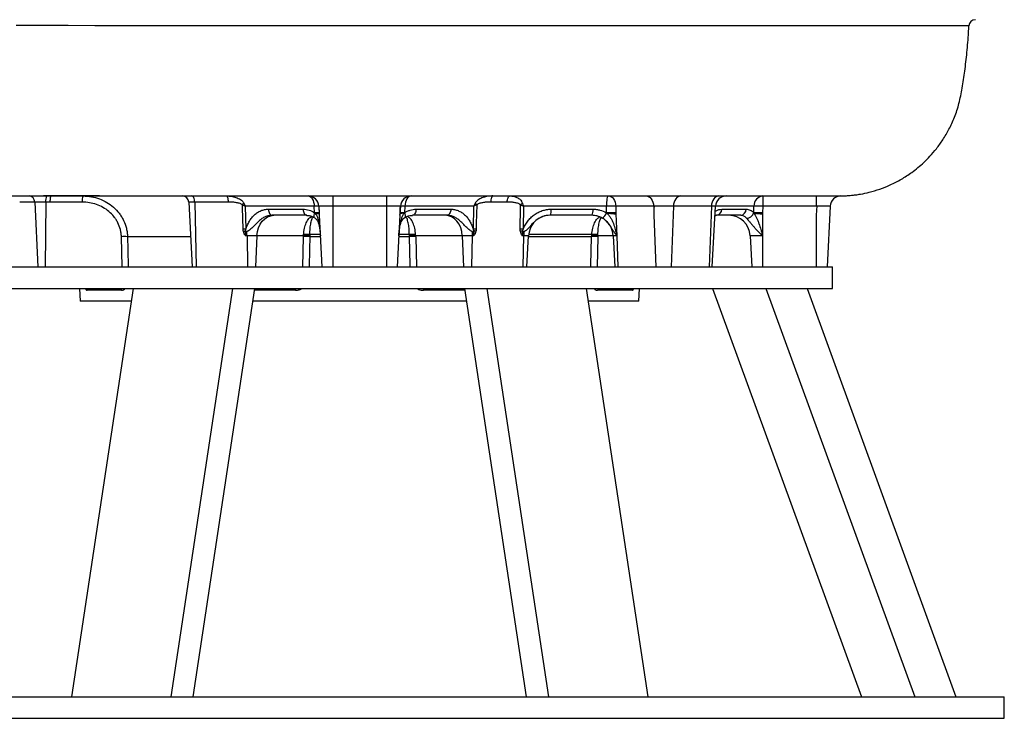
# Model space of a CAD drawing. Header units: millimetres. Extents: x 662 to 1402, y 655 to 2770.
# Tile 4 of 13: x 944 to 1402, y 655 to 980. Entities that reach past the tile are written whole.
import ezdxf

# ---------------------------------------------------------------- set-up
doc = ezdxf.new("R2010")
doc.units = ezdxf.units.MM

msp = doc.modelspace()

# ---------------------------------------------------------------- linework, layer by layer
at = {"color": 7, "linetype": 'Continuous', "lineweight": 25}
for p, q in [((956.69, 898.49), (955.24, 898.49)), ((973.71, 898.49), (956.69, 898.49)), ((1089.84, 898.49), (1089.84, 893.75)), ((1114.84, 898.49), (1114.84, 893.75)), ((1289.95, 898.49), (1289.95, 893.75)), ((1314.84, 898.49), (1314.84, 893.75)), ((951.19, 895.65), (944.19, 895.65)), ((956.3, 895.65), (951.19, 895.65)), ((958.27, 895.65), (956.3, 895.65)), ((973.32, 895.65), (958.27, 895.65)), ((1022.89, 895.65), (1024.47, 865.49)), ((1081.23, 893.75), (1049.12, 893.75)), ((1049.12, 893.75), (1049.37, 883.09)), ((1081.39, 890.66), (1081.23, 893.75)), ((1083.35, 893.96), (1083.58, 889.49)), ((1114.84, 893.75), (1089.84, 893.75)), ((1089.84, 893.75), (1089.84, 865.49)), ((1114.84, 893.75), (1114.84, 865.49)), ((1121.33, 893.96), (1121.1, 889.49)), ((1123.45, 893.75), (1123.29, 890.66)), ((1155.56, 893.75), (1123.45, 893.75)), ((1155.3, 883.09), (1155.56, 893.75)), ((1178.58, 893.75), (1178.4, 883.09)), ((1217.18, 893.75), (1178.58, 893.75)), ((1217.23, 890.66), (1217.18, 893.75)), ((1239.18, 893.75), (1221.58, 893.75)), ((1221.58, 893.75), (1221.63, 890.66)), ((1239.33, 893.96), (1239.33, 889.49)), ((1248.34, 893.75), (1247.29, 865.49)), ((1266.02, 893.75), (1248.34, 893.75)), ((1266.02, 893.75), (1264.97, 865.49)), ((1266.44, 865.49), (1267.92, 893.75)), ((1285.78, 890.66), (1285.86, 893.75)), ((1289.95, 893.75), (1289.87, 890.66)), ((1314.84, 893.75), (1289.95, 893.75)), ((1315.07, 893.96), (1314.84, 889.49)), ((1321.32, 893.76), (1319.84, 865.49)), ((1059.89, 892.33), (1076.07, 892.33)), ((1077.79, 889.49), (1061.61, 889.49)), ((1083.58, 889.49), (1084.84, 865.49)), ((1121.1, 889.49), (1119.84, 865.49)), ((1143.06, 889.49), (1126.89, 889.49)), ((1128.61, 892.33), (1144.78, 892.33)), ((1210.39, 889.49), (1190.95, 889.49)), ((1191.47, 892.33), (1210.91, 892.33)), ((1221.63, 890.16), (1222.01, 880.02)), ((1239.33, 889.49), (1240.22, 865.49)), ((1279.7, 889.49), (1268.38, 889.49)), ((1270.83, 892.33), (1282.16, 892.33)), ((1289.84, 890.16), (1289.84, 880.02)), ((1314.84, 889.49), (1314.84, 865.49)), ((1049.96, 880.02), (1049.28, 880.02)), ((1054.57, 880.02), (1049.96, 880.02)), ((1076.24, 880.02), (1054.57, 880.02)), ((1150.1, 880.02), (1128.43, 880.02)), ((1154.72, 880.02), (1150.1, 880.02)), ((1155.4, 880.02), (1154.72, 880.02)), ((1178.68, 880.02), (1178.04, 880.02)), ((1180.21, 865.49), (1180.97, 880.02)), ((1220.32, 880.02), (1221.08, 865.49)), ((1222.01, 880.02), (1222.55, 865.49)), ((1289.84, 880.02), (1284.08, 880.02)), ((1284.08, 880.02), (1284.84, 865.49)), ((1289.84, 880.02), (1289.84, 865.49)), ((899.08, 865.49), (1322.34, 865.49)), ((1322.34, 855.49), (1322.34, 865.49)), ((899.08, 855.49), (1322.34, 855.49)), ((996.96, 855.49), (968.26, 665.49)), ((972.02, 855.49), (972.34, 849.49)), ((991.61, 854.65), (975.51, 854.65)), ((1043.16, 855.49), (1014.46, 665.49)), ((1053.44, 855.49), (1024.74, 665.49)), ((1151.23, 855.49), (1179.93, 665.49)), ((1161.52, 855.49), (1190.22, 665.49)), ((1207.71, 855.49), (1236.41, 665.49)), ((1229.16, 854.65), (1213.06, 854.65)), ((1232.34, 849.49), (1232.65, 855.49)), ((1266.57, 855.49), (1335.86, 665.49)), ((1291.4, 855.49), (1360.7, 665.49)), ((1310.54, 855.49), (1379.83, 665.49)), ((996.06, 849.49), (972.34, 849.49)), ((1152.14, 849.49), (1052.54, 849.49)), ((1232.34, 849.49), (1208.62, 849.49)), ((825.17, 665.49), (1402.34, 665.49)), ((1402.34, 655.49), (1402.34, 665.49)), ((825.17, 655.49), (1402.34, 655.49))]:
    msp.add_line(p, q, dxfattribs=at)
at = {"color": 8, "linetype": 'Continuous', "lineweight": 25}
for p, q in [((951.19, 895.65), (952.6, 865.49)), ((956.3, 895.65), (956.1, 865.49)), ((1025.62, 895.65), (1026.34, 865.49)), ((1285.86, 893.75), (1267.98, 893.75)), ((1049.96, 880.02), (1050.2, 865.49)), ((1054.57, 880.02), (1053.97, 865.49)), ((1125.52, 880.49), (1120.63, 880.49)), ((1150.1, 880.02), (1150.7, 865.49)), ((1154.72, 880.02), (1154.48, 865.49)), ((1178.68, 880.02), (1178.34, 865.49)), ((1180.97, 880.02), (1178.68, 880.02)), ((1220.32, 880.02), (1213.19, 880.02)), ((1222.01, 880.02), (1220.32, 880.02)), ((991.86, 865.49), (991.51, 879.54)), ((1075.93, 865.49), (1076.24, 879.54)), ((1084.1, 879.54), (1079.14, 879.54)), ((1125.53, 879.54), (1120.57, 879.54)), ((1128.44, 879.54), (1128.75, 865.49)), ((1213.17, 879.54), (1212.82, 865.49)), ((1072.57, 854.65), (1053.32, 854.65)), ((1151.36, 854.65), (1132.11, 854.65))]:
    msp.add_line(p, q, dxfattribs=at)
at = {"color": 8, "linetype": 'Continuous', "lineweight": 25, "flags": 128}
for points in [[(1385.74, 977.64), (1385.74, 977.64), (1385.06, 977.64), (1383.77, 977.64), (1381.88, 977.64), (1379.37, 977.64), (1376.56, 977.64), (1373.24, 977.64), (1369.41, 977.64), (1365.08, 977.64), (1360.16, 977.64), (1354.75, 977.64), (1348.81, 977.64), (1342.39, 977.64), (1335.76, 977.64), (1328.7, 977.64), (1321.18, 977.64), (1313.23, 977.64), (1304.72, 977.64), (1295.8, 977.64), (1286.45, 977.64), (1276.72, 977.64), (1267.03, 977.64), (1257.02, 977.64), (1246.65, 977.64), (1236, 977.64), (1224.86, 977.64), (1213.44, 977.64), (1201.74, 977.64), (1189.81, 977.64), (1178.17, 977.64), (1166.36, 977.64), (1154.35, 977.64), (1142.21, 977.64), (1129.74, 977.64), (1117.16, 977.64), (1104.47, 977.64), (1091.73, 977.64), (1079.24, 977.64), (1066.75, 977.64), (1054.23, 977.64), (1041.74, 977.64), (1029.1, 977.65), (1016.53, 977.64), (1004.01, 977.66), (991.61, 977.68), (979.11, 977.7), (966.78, 977.72), (954.58, 977.73), (942.61, 977.75)], [(1081.41, 890.63), (1081.22, 890.11), (1081.11, 889.63), (1081.08, 889.18), (1081.13, 888.81), (1081.27, 888.51), (1081.46, 888.31)], [(1123.27, 890.63), (1123.45, 890.11), (1123.56, 889.63), (1123.59, 889.18), (1123.54, 888.81), (1123.41, 888.51), (1123.21, 888.31)], [(994.36, 879.54), (994.51, 873.55), (994.71, 865.49)], [(1079.14, 879.54), (1079.01, 873.55), (1078.84, 865.49)], [(1125.83, 865.49), (1125.81, 866.32), (1125.53, 879.54)], [(1209.96, 865.49), (1209.98, 866.32), (1210.32, 879.54)], [(975.35, 855.49), (975.43, 855.21), (975.51, 854.65)], [(991.61, 854.65), (991.54, 855.21), (991.47, 855.49)], [(1072.57, 854.65), (1072.55, 855.21), (1072.53, 855.49)], [(1132.14, 855.49), (1132.13, 855.21), (1132.11, 854.65)], [(1213.21, 855.49), (1213.14, 855.21), (1213.06, 854.65)], [(1229.16, 854.65), (1229.24, 855.21), (1229.32, 855.49)]]:
    msp.add_lwpolyline(points, dxfattribs=at)
at = {"color": 7, "linetype": 'Continuous', "lineweight": 25, "flags": 128}
for points in [[(1025.62, 895.65), (1025.59, 896.21), (1025.5, 896.75), (1025.37, 897.24), (1025.2, 897.67), (1025, 898.02), (1024.77, 898.28), (1024.52, 898.44), (1024.27, 898.49)], [(1041.36, 895.65), (1041.33, 896.21), (1041.26, 896.75), (1041.16, 897.24), (1041.02, 897.67), (1040.86, 898.02), (1040.68, 898.28), (1040.48, 898.44), (1040.28, 898.49)], [(1078.36, 898.49), (1078.9, 898.4), (1079.43, 898.14), (1079.91, 897.7), (1080.34, 897.12), (1080.69, 896.4), (1080.97, 895.59), (1081.15, 894.69), (1081.23, 893.75)], [(1126.31, 898.49), (1125.77, 898.4), (1125.25, 898.14), (1124.77, 897.7), (1124.34, 897.12), (1123.98, 896.4), (1123.71, 895.59), (1123.53, 894.69), (1123.45, 893.75)], [(1164.4, 898.49), (1164.19, 898.44), (1164, 898.28), (1163.81, 898.02), (1163.65, 897.67), (1163.52, 897.24), (1163.42, 896.75), (1163.35, 896.21), (1163.32, 895.65)], [(1171.05, 895.65), (1171.08, 896.21), (1171.16, 896.75), (1171.27, 897.24), (1171.42, 897.67), (1171.6, 898.02), (1171.81, 898.28), (1172.03, 898.44), (1172.26, 898.49)], [(1218.05, 898.49), (1217.88, 898.4), (1217.73, 898.14), (1217.58, 897.7), (1217.45, 897.12), (1217.34, 896.4), (1217.26, 895.59), (1217.2, 894.69), (1217.18, 893.75)], [(1218.05, 898.49), (1218.71, 898.4), (1219.36, 898.14), (1219.95, 897.7), (1220.48, 897.12), (1220.92, 896.4), (1221.26, 895.59), (1221.48, 894.69), (1221.58, 893.75)], [(1235.65, 898.49), (1236.31, 898.4), (1236.96, 898.14), (1237.55, 897.7), (1238.08, 897.12), (1238.52, 896.4), (1238.86, 895.59), (1239.08, 894.69), (1239.18, 893.75)], [(1251.87, 898.49), (1251.21, 898.4), (1250.56, 898.14), (1249.97, 897.7), (1249.44, 897.12), (1249, 896.4), (1248.66, 895.59), (1248.44, 894.69), (1248.34, 893.75)], [(1269.55, 898.49), (1268.88, 898.4), (1268.24, 898.14), (1267.64, 897.7), (1267.12, 897.12), (1266.68, 896.4), (1266.34, 895.59), (1266.12, 894.69), (1266.02, 893.75)], [(1048.11, 883.09), (1047.88, 893.08), (1047.85, 894.31)], [(1156.83, 894.31), (1156.62, 885.66), (1156.56, 883.09)], [(1177.06, 883.09), (1177.23, 893.08), (1177.25, 894.31)], [(1054.57, 880.02), (1054.79, 881.89), (1055.29, 883.68), (1056.05, 885.32), (1057.04, 886.75), (1058.22, 887.91), (1059.56, 888.78), (1061, 889.31), (1062.5, 889.49)], [(1059.89, 892.33), (1059.94, 891.77), (1060.05, 891.24), (1060.21, 890.74), (1060.43, 890.32), (1060.68, 889.97), (1060.97, 889.71), (1061.29, 889.55), (1061.61, 889.49)], [(1076.07, 892.33), (1076.11, 891.77), (1076.22, 891.24), (1076.39, 890.74), (1076.6, 890.32), (1076.86, 889.97), (1077.15, 889.71), (1077.46, 889.55), (1077.79, 889.49)], [(1128.61, 892.33), (1128.56, 891.77), (1128.45, 891.24), (1128.29, 890.74), (1128.07, 890.32), (1127.82, 889.97), (1127.53, 889.71), (1127.21, 889.55), (1126.89, 889.49)], [(1150.1, 880.02), (1149.88, 881.89), (1149.38, 883.68), (1148.63, 885.32), (1147.64, 886.75), (1146.46, 887.91), (1145.12, 888.78), (1143.67, 889.31), (1142.18, 889.49)], [(1144.78, 892.33), (1144.73, 891.77), (1144.63, 891.24), (1144.46, 890.74), (1144.25, 890.32), (1143.99, 889.97), (1143.7, 889.71), (1143.39, 889.55), (1143.06, 889.49)], [(1048.2, 882.08), (1048.33, 882.1), (1048.46, 882.13), (1048.59, 882.15), (1048.72, 882.17), (1048.85, 882.2), (1048.97, 882.22), (1049.09, 882.24), (1049.21, 882.26)], [(1156.48, 882.08), (1156.34, 882.1), (1156.21, 882.13), (1156.08, 882.15), (1155.95, 882.17), (1155.83, 882.2), (1155.7, 882.22), (1155.58, 882.24), (1155.46, 882.26)]]:
    msp.add_lwpolyline(points, dxfattribs=at)
at = {"color": 7, "linetype": 'Continuous', "lineweight": 25}
for centre, radius, start, end in [((1388.87, 977.49), 3, 90.026, 177.6646), ((948.36, 895.66), 2.83, 359.6809, 86.7565), ((961.95, 896.32), 5.68, 157.5453, 186.7914), ((978.96, 896.32), 5.68, 157.5453, 186.7914), ((1019.89, 895.49), 3, 2.6889, 89.9862), ((1078.36, 893.49), 5, 3, 90), ((1126.31, 893.49), 5, 90, 177), ((1272.91, 893.49), 5, 90.0102, 177.1851), ((1290.42, 893.95), 4.56, 95.8748, 182.5233), ((1326.31, 893.5), 5, 91.005, 177), ((1039.78, 901.41), 10.74, 318.6357, 324.2991), ((1082.29, 879.99), 13.8, 85.5758, 94.4242), ((1122.38, 879.99), 13.8, 85.5758, 94.4242), ((1164.89, 901.41), 10.74, 215.7009, 221.3643), ((1183.5, 888.87), 8.28, 130.8542, 138.9941), ((1219.38, 822.09), 71.69, 88.2424, 91.7576), ((1287.9, 832.3), 61.48, 88.0939, 91.9061), ((1082.45, 876.9), 13.8, 85.5758, 94.4242), ((1122.22, 876.9), 13.8, 85.5758, 94.4242), ((1190.95, 879.49), 10, 102.8966, 177), ((1187.05, 891.67), 4.47, 330.7467, 8.514), ((1210.33, 879.49), 10, 61.6469, 90), ((1206.5, 891.67), 4.47, 330.7467, 8.514), ((1212.61, 892.39), 4.96, 302.286, 339.2411), ((1219.43, 819), 71.69, 88.2424, 91.7576), ((1268.1, 892.21), 2.74, 275.8748, 2.5233), ((1274.09, 879.49), 10, 3, 90), ((1279.42, 892.21), 2.74, 275.8748, 2.5233), ((1282.34, 891.85), 3.66, 269.5363, 340.4826), ((1287.82, 829.21), 61.48, 88.0939, 91.9061), ((1210.33, 879.49), 10, 3, 48.2055), ((1048.74, 808.35), 74.74, 89.5169, 90.4831), ((1053.66, 888.37), 7.56, 233.9063, 239.9217), ((1018.73, 879.52), 31.24, 0.915, 4.25), ((1078.47, 853.2), 26.91, 88.5654, 94.7532), ((1077.71, 860.27), 20.27, 85.9077, 94.0923), ((1126.97, 860.27), 20.27, 85.9077, 94.0923), ((1126.2, 853.2), 26.91, 85.2468, 91.4346), ((1185.95, 879.52), 31.24, 175.75, 179.085), ((1151.01, 888.37), 7.56, 300.0783, 306.0937), ((1155.93, 808.35), 74.74, 89.5169, 90.4831), ((1177.73, 798.21), 84.88, 89.5468, 90.4532), ((1183.61, 848.04), 34.66, 99.0355, 100.8247), ((1152.53, 844.12), 45.96, 55.1442, 56.0998), ((1200.18, 879.51), 21.51, 173.8141, 178.6634), ((1210.75, 845.61), 34.49, 85.9419, 90.6712), ((1211.78, 861.08), 19.46, 85.8167, 94.1833), ((992.93, 842.52), 37.05, 87.7957, 92.2043), ((1077.69, 840.96), 38.61, 87.8441, 92.1559), ((1126.98, 840.96), 38.61, 87.8441, 92.1559), ((1211.74, 842.52), 37.05, 87.7957, 92.2043)]:
    msp.add_arc(centre, radius, start, end, dxfattribs=at)
for points, knots in [([(900.22, 898.49), (902.63, 898.49), (907.53, 898.49), (915.36, 898.49), (924.01, 898.49), (933.41, 898.49), (943.55, 898.49), (954.37, 898.49), (965.83, 898.49), (977.9, 898.49), (990.59, 898.49), (1003.92, 898.49), (1017.93, 898.49), (1032.43, 898.49), (1046.93, 898.49), (1060.94, 898.49), (1074.15, 898.49), (1086.51, 898.49), (1097.97, 898.49), (1108.45, 898.49), (1117.87, 898.49), (1126.23, 898.49), (1133.94, 898.49), (1141.49, 898.49), (1149.28, 898.49), (1158.34, 898.49), (1168.69, 898.49), (1180.34, 898.49), (1192.35, 898.49), (1204.65, 898.49), (1217.09, 898.49), (1229.42, 898.49), (1241.43, 898.49), (1252.93, 898.49), (1263.82, 898.49), (1274.02, 898.49), (1283.45, 898.49), (1291.59, 898.49), (1298.56, 898.49), (1304.45, 898.49), (1309.65, 898.49), (1313.82, 898.49), (1317.01, 898.49), (1319.43, 898.49), (1321.39, 898.49), (1323.02, 898.49), (1324.38, 898.49), (1325.54, 898.5), (1326.53, 898.51), (1327.43, 898.53), (1328.3, 898.56), (1329.07, 898.61), (1329.69, 898.65), (1330.29, 898.69), (1331.45, 898.8), (1333.27, 899.01), (1336.03, 899.44), (1339.84, 900.25), (1344.46, 901.63), (1348.57, 903.28), (1351.88, 904.89), (1354.43, 906.28), (1356.89, 907.8), (1359.48, 909.58), (1362.17, 911.66), (1365.01, 914.16), (1367.9, 917.06), (1370.89, 920.57), (1373.89, 924.73), (1376.75, 929.61), (1379.32, 935.25), (1381.45, 941.67), (1382.79, 948.9), (1384.01, 956.82), (1385.01, 965.45), (1385.64, 972.47), (1385.79, 976.61), (1385.83, 977.63)], [0, 0, 0, 0, 0.017336, 0.035186, 0.053501, 0.07228, 0.091509, 0.111162, 0.131191, 0.151563, 0.172302, 0.193456, 0.215084, 0.237266, 0.259107, 0.27958, 0.298728, 0.316562, 0.33305, 0.34815, 0.361702, 0.373647, 0.384231, 0.395037, 0.406369, 0.41823, 0.434868, 0.452457, 0.471016, 0.490578, 0.511185, 0.532644, 0.554408, 0.576433, 0.598689, 0.621146, 0.643778, 0.666557, 0.685781, 0.705064, 0.724386, 0.743759, 0.758981, 0.773242, 0.786211, 0.797895, 0.809616, 0.819674, 0.828064, 0.834781, 0.839833, 0.84327, 0.843908, 0.844616, 0.846504, 0.849154, 0.852624, 0.858567, 0.865933, 0.873375, 0.877684, 0.881879, 0.885962, 0.890254, 0.89554, 0.900735, 0.906656, 0.91331, 0.920706, 0.928856, 0.937777, 0.947485, 0.958022, 0.969561, 0.982106, 0.995556, 1, 1, 1, 1]), ([(958.67, 898.49), (958.62, 898.49), (958.57, 898.42), (958.47, 898.14), (958.43, 897.93), (958.36, 897.41), (958.33, 897.09), (958.29, 896.4), (958.28, 896.03), (958.27, 895.65)], [0, 0, 0, 0, 0.25, 0.25, 0.5, 0.5, 0.75, 0.75, 1, 1, 1, 1]), ([(973.71, 898.49), (975.01, 898.49), (976.29, 898.38), (978.81, 897.93), (980.05, 897.6), (982.48, 896.71), (983.64, 896.16), (985.84, 894.86), (986.88, 894.1), (988.83, 892.38), (989.71, 891.44), (990.88, 889.91), (991.24, 889.38), (991.75, 888.55), (991.91, 888.27), (992.23, 887.69), (992.38, 887.4), (993.09, 885.93), (993.52, 884.7), (993.99, 882.81), (994.11, 882.17), (994.28, 880.86), (994.34, 880.2), (994.36, 879.54)], [0, 0, 0, 0, 0.125, 0.125, 0.25, 0.25, 0.375, 0.375, 0.5, 0.5, 0.625, 0.625, 0.6875, 0.6875, 0.71875, 0.71875, 0.75, 0.75, 0.875, 0.875, 0.9375, 0.9375, 1, 1, 1, 1]), ([(1040.28, 898.49), (1041.05, 898.49), (1041.82, 898.44), (1043.34, 898.23), (1044.09, 898.06), (1045.2, 897.7), (1045.56, 897.55), (1046.26, 897.22), (1046.59, 897.04), (1047.24, 896.6), (1047.54, 896.35), (1047.95, 895.94), (1048.08, 895.79), (1048.31, 895.48), (1048.42, 895.31), (1048.51, 895.14)], [0, 0, 0, 0, 0.25, 0.25, 0.5, 0.5, 0.625, 0.625, 0.75, 0.75, 0.875, 0.875, 0.9375, 0.9375, 1, 1, 1, 1]), ([(1164.4, 898.49), (1163.62, 898.49), (1162.85, 898.44), (1161.34, 898.23), (1160.58, 898.06), (1159.48, 897.7), (1159.11, 897.55), (1158.42, 897.22), (1158.08, 897.04), (1157.44, 896.6), (1157.13, 896.35), (1156.73, 895.94), (1156.6, 895.79), (1156.37, 895.48), (1156.26, 895.31), (1156.17, 895.14)], [0, 0, 0, 0, 0.25, 0.25, 0.5, 0.5, 0.625, 0.625, 0.75, 0.75, 0.875, 0.875, 0.9375, 0.9375, 1, 1, 1, 1]), ([(1172.26, 898.49), (1172.84, 898.49), (1173.4, 898.44), (1174.51, 898.23), (1175.05, 898.06), (1175.83, 897.7), (1176.08, 897.55), (1176.57, 897.22), (1176.8, 897.04), (1177.24, 896.6), (1177.45, 896.35), (1177.71, 895.94), (1177.8, 895.79), (1177.95, 895.48), (1178.02, 895.31), (1178.08, 895.14)], [0, 0, 0, 0, 0.25, 0.25, 0.5, 0.5, 0.625, 0.625, 0.75, 0.75, 0.875, 0.875, 0.9375, 0.9375, 1, 1, 1, 1]), ([(1324.87, 898.49), (1324.98, 898.49), (1325.09, 898.49), (1325.28, 898.49), (1325.37, 898.49), (1325.62, 898.5), (1325.76, 898.5), (1325.99, 898.5), (1326.08, 898.5), (1326.19, 898.5), (1326.22, 898.5), (1326.22, 898.5)], [0, 0, 0, 0, 0.125, 0.125, 0.25, 0.25, 0.5, 0.5, 0.75, 0.75, 1, 1, 1, 1]), ([(991.51, 879.54), (991.49, 880.11), (991.45, 880.68), (991.29, 881.8), (991.18, 882.36), (990.77, 883.99), (990.37, 885.03), (989.74, 886.3), (989.6, 886.55), (989.32, 887.04), (989.17, 887.28), (988.72, 887.98), (988.39, 888.43), (987.35, 889.73), (986.57, 890.53), (984.83, 891.98), (983.92, 892.61), (981.98, 893.7), (980.97, 894.16), (978.84, 894.91), (977.76, 895.19), (975.56, 895.55), (974.45, 895.65), (973.32, 895.65)], [0, 0, 0, 0, 0.0625, 0.0625, 0.125, 0.125, 0.25, 0.25, 0.28125, 0.28125, 0.3125, 0.3125, 0.375, 0.375, 0.5, 0.5, 0.625, 0.625, 0.75, 0.75, 0.875, 0.875, 1, 1, 1, 1]), ([(1047.85, 894.31), (1047.74, 894.41), (1047.62, 894.5), (1047.38, 894.65), (1047.25, 894.72), (1046.87, 894.9), (1046.6, 894.99), (1045.79, 895.24), (1045.23, 895.35), (1044.13, 895.51), (1043.57, 895.56), (1042.46, 895.63), (1041.91, 895.65), (1041.36, 895.65)], [0, 0, 0, 0, 0.0625, 0.0625, 0.125, 0.125, 0.25, 0.25, 0.5, 0.5, 0.75, 0.75, 1, 1, 1, 1]), ([(1047.85, 894.31), (1048.07, 894.22), (1048.29, 894.13), (1048.72, 893.94), (1048.92, 893.85), (1049.12, 893.75)], [0, 0, 0, 0, 0.5, 0.5, 1, 1, 1, 1]), ([(1048.51, 895.14), (1048.63, 894.91), (1048.74, 894.69), (1048.94, 894.22), (1049.03, 893.99), (1049.12, 893.75)], [0, 0, 0, 0, 0.5, 0.5, 1, 1, 1, 1]), ([(1089.84, 893.75), (1089.42, 893.75), (1089, 893.75), (1088.19, 893.75), (1087.79, 893.75), (1087.02, 893.75), (1086.65, 893.75), (1085.95, 893.75), (1085.63, 893.75), (1085.18, 893.75), (1085.04, 893.75), (1084.77, 893.75), (1084.64, 893.75), (1084.29, 893.75), (1084.08, 893.75), (1083.75, 893.75), (1083.61, 893.75), (1083.43, 893.75), (1083.37, 893.75), (1083.36, 893.75)], [0, 0, 0, 0, 0.125, 0.125, 0.25, 0.25, 0.375, 0.375, 0.5, 0.5, 0.5625, 0.5625, 0.625, 0.625, 0.75, 0.75, 0.875, 0.875, 1, 1, 1, 1]), ([(1121.31, 893.75), (1121.3, 893.75), (1121.25, 893.75), (1121.06, 893.75), (1120.93, 893.75), (1120.67, 893.75), (1120.58, 893.75), (1120.38, 893.75), (1120.26, 893.75), (1119.91, 893.75), (1119.64, 893.75), (1119.04, 893.75), (1118.71, 893.75), (1118.02, 893.75), (1117.65, 893.75), (1117.07, 893.75), (1116.87, 893.75), (1116.48, 893.75), (1116.28, 893.75), (1115.67, 893.75), (1115.26, 893.75), (1114.84, 893.75)], [0, 0, 0, 0, 0.125, 0.125, 0.25, 0.25, 0.3125, 0.3125, 0.375, 0.375, 0.5, 0.5, 0.625, 0.625, 0.75, 0.75, 0.8125, 0.8125, 0.875, 0.875, 1, 1, 1, 1]), ([(1156.17, 895.14), (1156.05, 894.91), (1155.94, 894.69), (1155.73, 894.22), (1155.64, 893.99), (1155.56, 893.75)], [0, 0, 0, 0, 0.5, 0.5, 1, 1, 1, 1]), ([(1156.83, 894.31), (1156.6, 894.22), (1156.38, 894.13), (1155.96, 893.94), (1155.75, 893.85), (1155.56, 893.75)], [0, 0, 0, 0, 0.5, 0.5, 1, 1, 1, 1]), ([(1163.32, 895.65), (1162.77, 895.65), (1162.21, 895.63), (1161.1, 895.56), (1160.55, 895.51), (1159.44, 895.35), (1158.89, 895.24), (1158.08, 894.99), (1157.81, 894.9), (1157.42, 894.72), (1157.29, 894.65), (1157.05, 894.5), (1156.93, 894.41), (1156.83, 894.31)], [0, 0, 0, 0, 0.25, 0.25, 0.5, 0.5, 0.75, 0.75, 0.875, 0.875, 0.9375, 0.9375, 1, 1, 1, 1]), ([(1177.25, 894.31), (1177.15, 894.41), (1177.04, 894.5), (1176.82, 894.65), (1176.7, 894.72), (1176.34, 894.9), (1176.09, 894.99), (1175.32, 895.24), (1174.8, 895.35), (1173.74, 895.51), (1173.2, 895.56), (1172.13, 895.63), (1171.59, 895.65), (1171.05, 895.65)], [0, 0, 0, 0, 0.0625, 0.0625, 0.125, 0.125, 0.25, 0.25, 0.5, 0.5, 0.75, 0.75, 1, 1, 1, 1]), ([(1177.25, 894.31), (1177.46, 894.22), (1177.67, 894.13), (1178.12, 893.94), (1178.35, 893.85), (1178.58, 893.75)], [0, 0, 0, 0, 0.5, 0.5, 1, 1, 1, 1]), ([(1178.08, 895.14), (1178.15, 894.91), (1178.23, 894.69), (1178.4, 894.22), (1178.49, 893.99), (1178.58, 893.75)], [0, 0, 0, 0, 0.5, 0.5, 1, 1, 1, 1]), ([(1248.34, 893.75), (1248.05, 893.75), (1247.72, 893.75), (1247.03, 893.75), (1246.66, 893.75), (1245.9, 893.75), (1245.51, 893.75), (1244.69, 893.75), (1244.28, 893.75), (1243.66, 893.75), (1243.45, 893.75), (1243.04, 893.75), (1242.83, 893.75), (1242.22, 893.75), (1241.82, 893.75), (1241.05, 893.75), (1240.67, 893.75), (1239.97, 893.75), (1239.64, 893.75), (1239.34, 893.75)], [0, 0, 0, 0, 0.125, 0.125, 0.25, 0.25, 0.375, 0.375, 0.5, 0.5, 0.5625, 0.5625, 0.625, 0.625, 0.75, 0.75, 0.875, 0.875, 1, 1, 1, 1]), ([(1321.32, 893.76), (1321.32, 893.76), (1321.28, 893.76), (1321.12, 893.76), (1321, 893.76), (1320.69, 893.75), (1320.5, 893.75), (1320.04, 893.75), (1319.78, 893.75), (1319.35, 893.75), (1319.2, 893.75), (1318.88, 893.75), (1318.72, 893.75), (1318.21, 893.75), (1317.85, 893.75), (1317.09, 893.75), (1316.69, 893.75), (1315.89, 893.75), (1315.48, 893.75), (1315.06, 893.75)], [0, 0, 0, 0, 0.125, 0.125, 0.25, 0.25, 0.375, 0.375, 0.5, 0.5, 0.5625, 0.5625, 0.625, 0.625, 0.75, 0.75, 0.875, 0.875, 1, 1, 1, 1]), ([(1049.37, 883.09), (1049.5, 883.41), (1049.62, 883.72), (1049.88, 884.35), (1050.01, 884.66), (1050.42, 885.58), (1050.73, 886.18), (1051.4, 887.31), (1051.77, 887.84), (1052.37, 888.59), (1052.57, 888.83), (1053, 889.29), (1053.23, 889.51), (1053.91, 890.14), (1054.4, 890.51), (1055.15, 891), (1055.41, 891.15), (1055.94, 891.42), (1056.21, 891.55), (1057.03, 891.88), (1057.59, 892.05), (1058.73, 892.28), (1059.31, 892.33), (1059.89, 892.33)], [0, 0, 0, 0, 0.0625, 0.0625, 0.125, 0.125, 0.25, 0.25, 0.375, 0.375, 0.4375, 0.4375, 0.5, 0.5, 0.625, 0.625, 0.6875, 0.6875, 0.75, 0.75, 0.875, 0.875, 1, 1, 1, 1]), ([(1061.61, 889.49), (1061.06, 889.49), (1060.52, 889.43), (1059.72, 889.25), (1059.45, 889.18), (1058.93, 889), (1058.66, 888.9), (1057.89, 888.55), (1057.39, 888.27), (1056.43, 887.61), (1055.96, 887.23), (1055.05, 886.41), (1054.62, 885.98), (1053.75, 885.07), (1053.31, 884.6), (1052.41, 883.7), (1051.94, 883.26), (1051.2, 882.66), (1050.95, 882.47), (1050.42, 882.12), (1050.15, 881.96), (1049.88, 881.83)], [0, 0, 0, 0, 0.125, 0.125, 0.1875, 0.1875, 0.25, 0.25, 0.375, 0.375, 0.5, 0.5, 0.625, 0.625, 0.75, 0.75, 0.875, 0.875, 0.9375, 0.9375, 1, 1, 1, 1]), ([(1076.07, 892.33), (1076.53, 892.33), (1076.99, 892.3), (1077.91, 892.15), (1078.37, 892.05), (1079.71, 891.62), (1080.56, 891.21), (1081.39, 890.66)], [0, 0, 0, 0, 0.25, 0.25, 0.5, 0.5, 1, 1, 1, 1]), ([(1077.81, 889.47), (1078.17, 889.45), (1078.98, 889.43), (1080.22, 889.04), (1081.06, 888.54), (1081.47, 888.3)], [0, 0, 0, 0, 0.296968, 0.663851, 1, 1, 1, 1]), ([(1081.45, 890.6), (1081.44, 890.61), (1081.43, 890.61), (1081.42, 890.62), (1081.41, 890.62), (1081.41, 890.63), (1081.41, 890.63)], [0, 0, 0, 0, 0.00004581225, 0.00004581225, 0.00004581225, 0.00006531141, 0.00006531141, 0.00006531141, 0.00006531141]), ([(1081.45, 890.6), (1081.76, 890.27), (1082.02, 889.9), (1082.35, 889.32), (1082.46, 889.12), (1082.64, 888.72), (1082.73, 888.51), (1082.97, 887.88), (1083.1, 887.45), (1083.32, 886.56), (1083.42, 886.11), (1083.67, 884.74), (1083.78, 883.81), (1083.92, 882.39), (1083.95, 881.92), (1084.02, 880.97), (1084.05, 880.49), (1084.08, 880.02)], [0, 0, 0, 0, 0.125, 0.125, 0.1875, 0.1875, 0.25, 0.25, 0.375, 0.375, 0.5, 0.5, 0.75, 0.75, 0.875, 0.875, 1, 1, 1, 1]), ([(1081.45, 890.6), (1081.49, 890.58), (1081.53, 890.57), (1081.61, 890.55), (1081.65, 890.54), (1081.76, 890.51), (1081.84, 890.5), (1082.06, 890.46), (1082.2, 890.44), (1082.58, 890.39), (1082.8, 890.36), (1083.17, 890.3), (1083.31, 890.28), (1083.49, 890.22), (1083.54, 890.19), (1083.54, 890.16)], [0, 0, 0, 0, 0.03125, 0.03125, 0.0625, 0.0625, 0.125, 0.125, 0.25, 0.25, 0.5, 0.5, 0.75, 0.75, 1, 1, 1, 1]), ([(1123.22, 890.6), (1122.91, 890.27), (1122.65, 889.9), (1122.32, 889.32), (1122.22, 889.12), (1122.03, 888.72), (1121.94, 888.51), (1121.71, 887.88), (1121.58, 887.45), (1121.35, 886.56), (1121.25, 886.11), (1121.01, 884.74), (1120.89, 883.81), (1120.76, 882.39), (1120.72, 881.92), (1120.65, 880.97), (1120.62, 880.49), (1120.6, 880.02)], [0, 0, 0, 0, 0.125, 0.125, 0.1875, 0.1875, 0.25, 0.25, 0.375, 0.375, 0.5, 0.5, 0.75, 0.75, 0.875, 0.875, 1, 1, 1, 1]), ([(1123.22, 890.6), (1123.18, 890.58), (1123.14, 890.57), (1123.06, 890.55), (1123.03, 890.54), (1122.91, 890.51), (1122.84, 890.5), (1122.62, 890.46), (1122.48, 890.44), (1122.09, 890.39), (1121.87, 890.36), (1121.51, 890.3), (1121.37, 890.28), (1121.18, 890.22), (1121.13, 890.19), (1121.13, 890.16)], [0, 0, 0, 0, 0.03125, 0.03125, 0.0625, 0.0625, 0.125, 0.125, 0.25, 0.25, 0.5, 0.5, 0.75, 0.75, 1, 1, 1, 1]), ([(1123.22, 890.6), (1123.23, 890.61), (1123.24, 890.61), (1123.25, 890.62), (1123.26, 890.62), (1123.26, 890.63), (1123.27, 890.63)], [0, 0, 0, 0, 0.00004581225, 0.00004581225, 0.00004581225, 0.00006531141, 0.00006531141, 0.00006531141, 0.00006531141]), ([(1123.22, 888.27), (1123.4, 888.41), (1123.99, 888.82), (1125.03, 889.23), (1126.09, 889.49), (1126.7, 889.47), (1126.89, 889.46)], [0, 0, 0, 0, 0.157304, 0.496883, 0.843357, 1, 1, 1, 1]), ([(1123.29, 890.66), (1123.7, 890.93), (1124.12, 891.18), (1124.98, 891.59), (1125.43, 891.77), (1126.77, 892.19), (1127.68, 892.33), (1128.61, 892.33)], [0, 0, 0, 0, 0.25, 0.25, 0.5, 0.5, 1, 1, 1, 1]), ([(1154.8, 881.83), (1154.52, 881.96), (1154.25, 882.12), (1153.74, 882.46), (1153.48, 882.65), (1152.75, 883.24), (1152.28, 883.69), (1151.37, 884.59), (1150.94, 885.06), (1150.29, 885.74), (1150.07, 885.96), (1149.63, 886.4), (1149.4, 886.61), (1148.72, 887.23), (1148.26, 887.6), (1147.53, 888.09), (1147.29, 888.25), (1146.79, 888.53), (1146.53, 888.66), (1145.76, 889.01), (1145.23, 889.19), (1144.16, 889.43), (1143.61, 889.49), (1143.06, 889.49)], [0, 0, 0, 0, 0.0625, 0.0625, 0.125, 0.125, 0.25, 0.25, 0.375, 0.375, 0.4375, 0.4375, 0.5, 0.5, 0.625, 0.625, 0.6875, 0.6875, 0.75, 0.75, 0.875, 0.875, 1, 1, 1, 1]), ([(1144.78, 892.33), (1145.37, 892.33), (1145.96, 892.28), (1147.09, 892.05), (1147.65, 891.88), (1148.47, 891.55), (1148.73, 891.42), (1149.27, 891.15), (1149.53, 890.99), (1150.29, 890.5), (1150.77, 890.13), (1151.45, 889.51), (1151.67, 889.29), (1152.1, 888.83), (1152.31, 888.59), (1152.91, 887.83), (1153.28, 887.3), (1153.95, 886.18), (1154.25, 885.59), (1154.67, 884.67), (1154.8, 884.35), (1155.05, 883.73), (1155.18, 883.41), (1155.3, 883.09)], [0, 0, 0, 0, 0.125, 0.125, 0.25, 0.25, 0.3125, 0.3125, 0.375, 0.375, 0.5, 0.5, 0.5625, 0.5625, 0.625, 0.625, 0.75, 0.75, 0.875, 0.875, 0.9375, 0.9375, 1, 1, 1, 1]), ([(1178.4, 883.09), (1178.57, 883.41), (1178.73, 883.72), (1179.06, 884.35), (1179.24, 884.66), (1179.78, 885.58), (1180.17, 886.18), (1181.03, 887.31), (1181.5, 887.84), (1182.25, 888.59), (1182.51, 888.83), (1183.05, 889.29), (1183.32, 889.51), (1184.18, 890.14), (1184.78, 890.51), (1185.71, 891), (1186.03, 891.15), (1186.67, 891.42), (1187.01, 891.55), (1188.01, 891.88), (1188.69, 892.05), (1190.06, 892.28), (1190.76, 892.33), (1191.47, 892.33)], [0, 0, 0, 0, 0.0625, 0.0625, 0.125, 0.125, 0.25, 0.25, 0.375, 0.375, 0.4375, 0.4375, 0.5, 0.5, 0.625, 0.625, 0.6875, 0.6875, 0.75, 0.75, 0.875, 0.875, 1, 1, 1, 1]), ([(1190.95, 889.49), (1189.77, 889.47), (1188.54, 889.44), (1187.5, 888.86), (1187.45, 888.83)], [0, 0, 0, 0, 0.950782, 1, 1, 1, 1]), ([(1215.26, 888.19), (1214.53, 888.61), (1213.75, 888.94), (1212.52, 889.27), (1212.1, 889.35), (1211.25, 889.46), (1210.82, 889.49), (1210.39, 889.49)], [0, 0, 0, 0, 0.5, 0.5, 0.75, 0.75, 1, 1, 1, 1]), ([(1210.91, 892.33), (1211.47, 892.33), (1212.02, 892.3), (1213.12, 892.15), (1213.66, 892.05), (1215.25, 891.62), (1216.27, 891.21), (1217.23, 890.66)], [0, 0, 0, 0, 0.25, 0.25, 0.5, 0.5, 1, 1, 1, 1]), ([(1217.31, 890.6), (1217.3, 890.61), (1217.28, 890.61), (1217.27, 890.62), (1217.26, 890.62), (1217.26, 890.63), (1217.25, 890.63)], [0, 0, 0, 0, 0.00004581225, 0.00004581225, 0.00004581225, 0.00006531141, 0.00006531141, 0.00006531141, 0.00006531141]), ([(1217.31, 890.6), (1217.36, 890.58), (1217.4, 890.57), (1217.5, 890.55), (1217.55, 890.54), (1217.69, 890.51), (1217.79, 890.5), (1218.08, 890.46), (1218.28, 890.44), (1218.87, 890.39), (1219.25, 890.36), (1220.01, 890.3), (1220.37, 890.28), (1221.04, 890.22), (1221.35, 890.19), (1221.63, 890.16)], [0, 0, 0, 0, 0.03125, 0.03125, 0.0625, 0.0625, 0.125, 0.125, 0.25, 0.25, 0.5, 0.5, 0.75, 0.75, 1, 1, 1, 1]), ([(1217.31, 890.6), (1217.67, 890.27), (1218, 889.9), (1218.46, 889.32), (1218.61, 889.12), (1218.88, 888.72), (1219.02, 888.51), (1219.4, 887.88), (1219.63, 887.45), (1220.05, 886.56), (1220.24, 886.11), (1220.77, 884.74), (1221.06, 883.81), (1221.44, 882.39), (1221.56, 881.92), (1221.79, 880.97), (1221.9, 880.49), (1222.01, 880.02)], [0, 0, 0, 0, 0.125, 0.125, 0.1875, 0.1875, 0.25, 0.25, 0.375, 0.375, 0.5, 0.5, 0.75, 0.75, 0.875, 0.875, 1, 1, 1, 1]), ([(1267.69, 889.32), (1267.72, 889.34), (1267.96, 889.47), (1268.17, 889.5), (1268.34, 889.48), (1268.38, 889.48)], [0, 0, 0, 0, 0.110973, 0.798725, 1, 1, 1, 1]), ([(1282.31, 888.19), (1281.94, 888.61), (1281.54, 888.94), (1280.88, 889.27), (1280.65, 889.35), (1280.18, 889.46), (1279.94, 889.49), (1279.7, 889.49)], [0, 0, 0, 0, 0.5, 0.5, 0.75, 0.75, 1, 1, 1, 1]), ([(1282.16, 892.33), (1282.48, 892.33), (1282.8, 892.3), (1283.43, 892.15), (1283.75, 892.05), (1284.66, 891.62), (1285.23, 891.21), (1285.78, 890.66)], [0, 0, 0, 0, 0.25, 0.25, 0.5, 0.5, 1, 1, 1, 1]), ([(1285.82, 890.6), (1285.81, 890.61), (1285.8, 890.61), (1285.79, 890.62), (1285.79, 890.62), (1285.79, 890.63), (1285.78, 890.63)], [0, 0, 0, 0, 0.00004581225, 0.00004581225, 0.00004581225, 0.00006531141, 0.00006531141, 0.00006531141, 0.00006531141]), ([(1285.82, 890.6), (1286.02, 890.27), (1286.23, 889.9), (1286.54, 889.32), (1286.65, 889.12), (1286.85, 888.72), (1286.95, 888.51), (1287.25, 887.88), (1287.45, 887.45), (1287.82, 886.56), (1287.99, 886.11), (1288.49, 884.74), (1288.79, 883.81), (1289.2, 882.39), (1289.33, 881.92), (1289.59, 880.97), (1289.71, 880.49), (1289.84, 880.02)], [0, 0, 0, 0, 0.125, 0.125, 0.1875, 0.1875, 0.25, 0.25, 0.375, 0.375, 0.5, 0.5, 0.75, 0.75, 0.875, 0.875, 1, 1, 1, 1]), ([(1285.82, 890.6), (1285.84, 890.58), (1285.87, 890.57), (1285.93, 890.55), (1285.96, 890.54), (1286.05, 890.51), (1286.11, 890.5), (1286.31, 890.46), (1286.45, 890.44), (1286.89, 890.39), (1287.22, 890.36), (1287.92, 890.3), (1288.29, 890.28), (1289.05, 890.22), (1289.44, 890.19), (1289.84, 890.16)], [0, 0, 0, 0, 0.03125, 0.03125, 0.0625, 0.0625, 0.125, 0.125, 0.25, 0.25, 0.5, 0.5, 0.75, 0.75, 1, 1, 1, 1]), ([(1081.45, 888.3), (1081.6, 888.2), (1082.01, 887.92), (1082.51, 887.33), (1083.04, 886.38), (1083.46, 885.06), (1083.77, 883.45), (1083.97, 881.74), (1084.04, 880.55), (1084.08, 880.02)], [0, 0, 0, 0, 0.067378, 0.180853, 0.33154, 0.489825, 0.654367, 0.84362, 1, 1, 1, 1]), ([(1120.6, 880.02), (1120.64, 880.67), (1120.72, 881.98), (1120.95, 883.76), (1121.27, 885.29), (1121.69, 886.5), (1122.24, 887.43), (1122.71, 887.99), (1123.14, 888.24), (1123.23, 888.3)], [0, 0, 0, 0, 0.1909025, 0.3805655, 0.5387727, 0.6831329, 0.824809, 0.9633223, 1, 1, 1, 1]), ([(1216.9, 887.02), (1216.88, 887.04), (1216.44, 887.53), (1215.84, 887.87), (1215.26, 888.19)], [0, 0, 0, 0, 0.040499, 1, 1, 1, 1]), ([(1282.31, 888.19), (1282.51, 887.96), (1282.75, 887.69), (1283.15, 887.24), (1283.29, 887.08), (1283.58, 886.75), (1283.72, 886.58), (1284.16, 886.07), (1284.47, 885.71), (1285.09, 884.97), (1285.41, 884.59), (1286.05, 883.84), (1286.37, 883.48), (1287.03, 882.75), (1287.37, 882.4), (1288.05, 881.7), (1288.4, 881.36), (1288.94, 880.85), (1289.12, 880.68), (1289.48, 880.35), (1289.66, 880.18), (1289.84, 880.02)], [0, 0, 0, 0, 0.125, 0.125, 0.1875, 0.1875, 0.25, 0.25, 0.375, 0.375, 0.5, 0.5, 0.625, 0.625, 0.75, 0.75, 0.875, 0.875, 0.9375, 0.9375, 1, 1, 1, 1]), ([(1048.2, 882.08), (1048.17, 882.25), (1048.15, 882.41), (1048.12, 882.75), (1048.12, 882.92), (1048.11, 883.09)], [0, 0, 0, 0, 0.5, 0.5, 1, 1, 1, 1]), ([(1048.2, 882.08), (1048.27, 881.68), (1048.38, 881.3), (1048.64, 880.77), (1048.75, 880.59), (1048.99, 880.28), (1049.12, 880.14), (1049.28, 880.02)], [0, 0, 0, 0, 0.5, 0.5, 0.75, 0.75, 1, 1, 1, 1]), ([(1049.21, 882.26), (1049.14, 881.9), (1049.11, 881.52), (1049.13, 880.76), (1049.18, 880.39), (1049.28, 880.02)], [0, 0, 0, 0, 0.5, 0.5, 1, 1, 1, 1]), ([(1049.37, 883.09), (1049.34, 882.95), (1049.31, 882.82), (1049.26, 882.54), (1049.23, 882.4), (1049.21, 882.26)], [0, 0, 0, 0, 0.5, 0.5, 1, 1, 1, 1]), ([(1049.88, 881.83), (1049.7, 881.57), (1049.55, 881.3), (1049.38, 880.84), (1049.34, 880.68), (1049.28, 880.35), (1049.27, 880.19), (1049.28, 880.02)], [0, 0, 0, 0, 0.5, 0.5, 0.75, 0.75, 1, 1, 1, 1]), ([(1155.4, 880.02), (1155.4, 880.19), (1155.39, 880.35), (1155.34, 880.68), (1155.29, 880.84), (1155.13, 881.3), (1154.98, 881.57), (1154.8, 881.83)], [0, 0, 0, 0, 0.25, 0.25, 0.5, 0.5, 1, 1, 1, 1]), ([(1155.46, 882.26), (1155.44, 882.4), (1155.41, 882.54), (1155.36, 882.82), (1155.33, 882.95), (1155.3, 883.09)], [0, 0, 0, 0, 0.5, 0.5, 1, 1, 1, 1]), ([(1155.46, 882.26), (1155.53, 881.9), (1155.56, 881.52), (1155.54, 880.76), (1155.49, 880.39), (1155.4, 880.02)], [0, 0, 0, 0, 0.5, 0.5, 1, 1, 1, 1]), ([(1156.48, 882.08), (1156.41, 881.68), (1156.29, 881.3), (1156.03, 880.77), (1155.92, 880.59), (1155.69, 880.28), (1155.55, 880.14), (1155.4, 880.02)], [0, 0, 0, 0, 0.5, 0.5, 0.75, 0.75, 1, 1, 1, 1]), ([(1156.56, 883.09), (1156.56, 882.92), (1156.55, 882.75), (1156.52, 882.41), (1156.51, 882.25), (1156.48, 882.08)], [0, 0, 0, 0, 0.5, 0.5, 1, 1, 1, 1]), ([(1177.1, 882.08), (1177.08, 882.25), (1177.07, 882.41), (1177.06, 882.75), (1177.06, 882.92), (1177.06, 883.09)], [0, 0, 0, 0, 0.5, 0.5, 1, 1, 1, 1]), ([(1177.1, 882.08), (1177.15, 881.68), (1177.24, 881.3), (1177.47, 880.77), (1177.56, 880.59), (1177.78, 880.28), (1177.9, 880.14), (1178.04, 880.02)], [0, 0, 0, 0, 0.5, 0.5, 0.75, 0.75, 1, 1, 1, 1]), ([(1178.17, 882.26), (1178.06, 881.9), (1177.99, 881.52), (1177.94, 880.76), (1177.96, 880.39), (1178.04, 880.02)], [0, 0, 0, 0, 0.5, 0.5, 1, 1, 1, 1]), ([(1178.8, 881.83), (1178.59, 881.57), (1178.4, 881.3), (1178.19, 880.84), (1178.14, 880.68), (1178.06, 880.35), (1178.04, 880.19), (1178.04, 880.02)], [0, 0, 0, 0, 0.5, 0.5, 0.75, 0.75, 1, 1, 1, 1]), ([(1178.4, 883.09), (1178.36, 882.95), (1178.32, 882.82), (1178.24, 882.54), (1178.2, 882.4), (1178.17, 882.26)], [0, 0, 0, 0, 0.5, 0.5, 1, 1, 1, 1])]:
    msp.add_open_spline(points, degree=3, knots=knots, dxfattribs=at)
for points in [[(981.31, 898.49), (978.6, 898.49), (976.07, 898.49), (973.71, 898.49)], [(1326.22, 898.5), (1326.25, 898.49), (1326.25, 898.49), (1326.21, 898.5)], [(1041.36, 895.65), (1036, 895.65), (1030.75, 895.65), (1025.62, 895.65)], [(1083.35, 893.96), (1083.35, 893.89), (1083.36, 893.82), (1083.36, 893.75)], [(1083.36, 893.75), (1083.43, 892.33), (1083.51, 890.91), (1083.58, 889.49)], [(1121.1, 889.49), (1121.17, 890.91), (1121.24, 892.33), (1121.31, 893.75)], [(1121.31, 893.75), (1121.32, 893.82), (1121.32, 893.89), (1121.33, 893.96)], [(1171.05, 895.65), (1168.5, 895.65), (1165.92, 895.65), (1163.32, 895.65)], [(1239.33, 893.96), (1239.28, 893.89), (1239.23, 893.82), (1239.18, 893.75)], [(1239.33, 893.96), (1239.34, 893.89), (1239.34, 893.82), (1239.34, 893.75)], [(1239.34, 893.75), (1239.33, 892.33), (1239.33, 890.91), (1239.33, 889.49)], [(1315.07, 893.96), (1314.99, 893.89), (1314.91, 893.82), (1314.84, 893.75)], [(1081.41, 890.63), (1081.4, 890.64), (1081.39, 890.65), (1081.39, 890.66)], [(1123.29, 890.66), (1123.28, 890.65), (1123.27, 890.64), (1123.27, 890.63)], [(1217.25, 890.63), (1217.25, 890.64), (1217.24, 890.65), (1217.23, 890.66)], [(1221.63, 890.66), (1221.64, 890.49), (1221.64, 890.33), (1221.63, 890.16)], [(1285.78, 890.63), (1285.78, 890.64), (1285.78, 890.65), (1285.78, 890.66)], [(1289.87, 890.66), (1289.86, 890.49), (1289.85, 890.33), (1289.84, 890.16)], [(1076.24, 880.02), (1076.25, 880.17), (1076.25, 880.33), (1076.26, 880.49)], [(1076.24, 879.54), (1076.24, 879.7), (1076.24, 879.86), (1076.24, 880.02)], [(1079.15, 880.1), (1079.15, 879.91), (1079.15, 879.73), (1079.14, 879.54)], [(1079.15, 880.49), (1079.15, 880.36), (1079.15, 880.23), (1079.15, 880.1)], [(1125.53, 880.1), (1125.53, 880.23), (1125.52, 880.36), (1125.52, 880.49)], [(1125.53, 879.54), (1125.53, 879.73), (1125.53, 879.91), (1125.53, 880.1)], [(1128.43, 880.02), (1128.43, 880.17), (1128.42, 880.33), (1128.41, 880.49)], [(1128.43, 880.02), (1128.43, 879.86), (1128.43, 879.7), (1128.44, 879.54)], [(1210.32, 879.54), (1210.32, 879.73), (1210.33, 879.91), (1210.34, 880.1)], [(1210.34, 880.1), (1210.35, 880.23), (1210.36, 880.36), (1210.36, 880.49)], [(1213.19, 880.02), (1213.18, 879.86), (1213.17, 879.7), (1213.17, 879.54)], [(1213.19, 880.02), (1213.19, 880.17), (1213.2, 880.33), (1213.2, 880.49)]]:
    msp.add_open_spline(points, degree=3, dxfattribs=at)
at = {"color": 8, "linetype": 'Continuous', "lineweight": 25}
for points, knots in [([(1025.62, 895.65), (1025.31, 895.65), (1024.51, 895.65), (1023.54, 895.65), (1022.93, 895.65), (1022.95, 895.65), (1022.95, 895.65)], [0, 0, 0, 0, 0.2000279, 0.5060374, 0.8120468, 1, 1, 1, 1]), ([(1267.84, 893.75), (1267.86, 893.75), (1267.95, 893.75), (1267.38, 893.75), (1266.47, 893.75), (1266.02, 893.75)], [0, 0, 0, 0, 0.1391959, 0.5695979, 1, 1, 1, 1]), ([(1076.26, 880.49), (1076.36, 881.5), (1076.57, 883.51), (1077.47, 886.08), (1078.65, 888.09), (1079.64, 888.71), (1080.12, 889.01)], [0, 0, 0, 0, 0.250591, 0.495907, 0.754553, 1, 1, 1, 1]), ([(1128.41, 880.49), (1128.31, 881.5), (1128.11, 883.51), (1127.21, 886.08), (1126.03, 888.09), (1125.05, 888.7), (1124.57, 889)], [0, 0, 0, 0, 0.251266, 0.497243, 0.756587, 1, 1, 1, 1]), ([(1187.45, 888.83), (1186.45, 888.36), (1184.31, 887.36), (1182.34, 885.12), (1180.81, 883.34), (1179.78, 882.36), (1179.03, 881.95), (1178.8, 881.83)], [0, 0, 0, 0, 0.283266, 0.608503, 0.768634, 0.930349, 1, 1, 1, 1]), ([(1267.78, 891.22), (1267.95, 891.35), (1268.51, 891.79), (1269.54, 892.21), (1270.4, 892.29), (1270.83, 892.33)], [0, 0, 0, 0, 0.166574, 0.583304, 1, 1, 1, 1]), ([(1079.15, 880.49), (1079.2, 881.51), (1079.29, 883.51), (1079.69, 886.07), (1080.17, 887.94), (1080.56, 888.48), (1080.73, 888.71)], [0, 0, 0, 0, 0.269244, 0.532653, 0.810259, 1, 1, 1, 1]), ([(1125.52, 880.49), (1125.48, 881.51), (1125.39, 883.51), (1124.99, 886.07), (1124.5, 887.95), (1124.1, 888.5), (1123.94, 888.72)], [0, 0, 0, 0, 0.2681366, 0.5304622, 0.8069267, 1, 1, 1, 1]), ([(1210.36, 880.49), (1210.48, 881.51), (1210.7, 883.51), (1211.67, 886.07), (1212.83, 887.95), (1213.73, 888.5), (1214.1, 888.73)], [0, 0, 0, 0, 0.267666, 0.52953, 0.805509, 1, 1, 1, 1]), ([(1213.2, 880.49), (1213.26, 881.51), (1213.37, 883.52), (1213.86, 886.05), (1214.35, 887.73), (1214.69, 888.19), (1214.78, 888.3)], [0, 0, 0, 0, 0.298667, 0.591048, 0.899317, 1, 1, 1, 1]), ([(1222.01, 880.02), (1222, 880.02), (1221.97, 880.06), (1221.91, 880.14), (1221.83, 880.23), (1221.72, 880.37), (1221.52, 880.64), (1220.99, 881.36), (1220.1, 882.74), (1219.28, 884.18), (1218.2, 885.73), (1217.49, 886.43), (1216.9, 887.02)], [0, 0, 0, 0, 0.002109, 0.019198, 0.034552, 0.04559, 0.08315, 0.15679, 0.372067, 0.689572, 0.74359, 1, 1, 1, 1]), ([(1084.04, 880.49), (1083.92, 880.49), (1082.28, 880.49), (1080.65, 880.49), (1079.15, 880.49)], [0, 0, 0, 0, 0.077319, 1, 1, 1, 1]), ([(1210.36, 880.49), (1208.06, 880.49), (1203.44, 880.49), (1196.04, 880.49), (1188.61, 880.49), (1183.77, 880.49), (1181.21, 880.49), (1181.18, 880.49)], [0, 0, 0, 0, 0.276193, 0.554576, 0.775266, 0.997068, 1, 1, 1, 1]), ([(1023.73, 879.54), (1022.84, 879.54), (1019.91, 879.54), (1015.15, 879.54), (1009.49, 879.54), (1004.1, 879.54), (999, 879.54), (995.9, 879.54), (994.36, 879.54)], [0, 0, 0, 0, 0.0778927, 0.2569851, 0.4414053, 0.6258254, 0.8129127, 1, 1, 1, 1]), ([(1210.32, 879.54), (1208.18, 879.54), (1203.88, 879.54), (1196.46, 879.54), (1188.86, 879.54), (1183.42, 879.54), (1180.94, 879.54)], [0, 0, 0, 0, 0.2566868, 0.5151466, 0.7791968, 1, 1, 1, 1]), ([(974.81, 855.49), (974.87, 855.33), (975.08, 854.74), (975.33, 854.69), (975.51, 854.65)], [0, 0, 0, 0, 0.27928, 1, 1, 1, 1]), ([(991.61, 854.65), (991.93, 854.68), (992.52, 854.74), (993.03, 855.26), (993.27, 855.49)], [0, 0, 0, 0, 0.5436361, 1, 1, 1, 1]), ([(1072.57, 854.65), (1073.16, 854.68), (1074.24, 854.74), (1075.2, 855.26), (1075.64, 855.49)], [0, 0, 0, 0, 0.5436361, 1, 1, 1, 1]), ([(1129.11, 855.49), (1129.36, 855.33), (1130.25, 854.74), (1131.33, 854.69), (1132.11, 854.65)], [0, 0, 0, 0, 0.27928, 1, 1, 1, 1]), ([(1211.45, 855.49), (1211.58, 855.33), (1212.06, 854.74), (1212.64, 854.69), (1213.06, 854.65)], [0, 0, 0, 0, 0.27928, 1, 1, 1, 1]), ([(1229.16, 854.65), (1229.3, 854.68), (1229.55, 854.74), (1229.78, 855.26), (1229.88, 855.49)], [0, 0, 0, 0, 0.543636, 1, 1, 1, 1])]:
    msp.add_open_spline(points, degree=3, knots=knots, dxfattribs=at)

doc.saveas('drawing.dxf')
